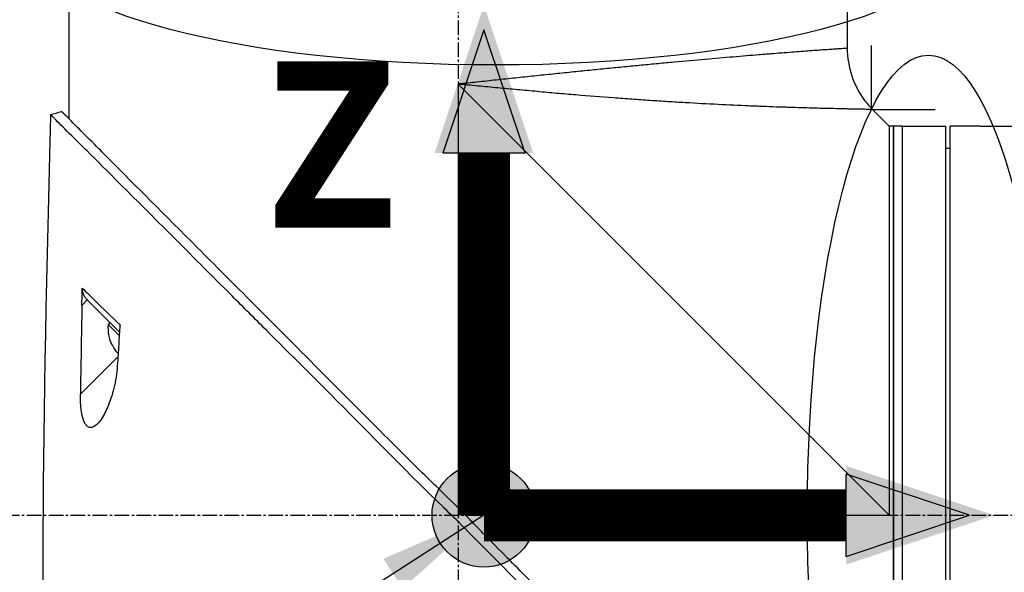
# Model space of a CAD drawing. Header units: millimetres. Extents: x 0 to 4378, y 0 to 2376.
# Tile 161 of 236: x 1476 to 1590, y 1633 to 1697. Entities that reach past the tile are written whole.
import ezdxf

# ---------------------------------------------------------------- set-up
doc = ezdxf.new("R2010")
doc.units = ezdxf.units.MM
doc.header["$LTSCALE"] = 0.2
doc.linetypes.add('CENTER2', pattern=[1.125, 0.75, -0.125, 0.125, -0.125])
for name, color, linetype in [('02_Center Line', 1, 'CENTER2'), ('07_Special Line2', 76, 'Continuous'), ('12_Before Rev.Num.', 5, 'Continuous'), ('13_After Rev.Num.', 6, 'Continuous')]:
    doc.layers.add(name, color=color, linetype=linetype)
doc.layers.add('14_Mark', color=7, linetype='Continuous', true_color=0xe03c31)
doc.styles.add('Rainbow-5.0 Style', font='malgunsl.ttf')
doc.dimstyles.new('Rainbow-5.0 Style', dxfattribs={"dimtxt": 4, "dimasz": 2.5, "dimexe": 1, "dimexo": 1, "dimgap": 1, "dimtad": 1, "dimdsep": 46, "dimtxsty": 'Rainbow-5.0 Style', "dimcen": 0, "dimclrd": 251, "dimclre": 251, "dimclrt": 7, "dimazin": 3, "dimtp": 0.1, "dimtm": 0.1, "dimtfac": 0.61, "dimtmove": 0, "dimatfit": 3, "dimfxl": 1, "dimlwd": -1, "dimlwe": -1, "dimarcsym": 1})

# ---------------------------------------------------------------- blocks, each defined once
blk = doc.blocks.new('A$C44151a85')
for p, q in [((-201.25, 1040.15), (-201.25, 1037.15)), ((-111.25, 1040.15), (-111.25, 1033.84)), ((-201.25, 1036.65), (-201.25, 1025.7)), ((-106.4, 979.85), (-156.25, 1029.7)), ((-156.25, 1029.7), (-156.25, 980.73)), ((-107.9, 1026.35), (-108.32, 1026.77)), ((-107.9, 1026.35), (-107.9, 1026.35)), ((-106.4, 1024.85), (-107.9, 1026.35)), ((-106.4, 1024.85), (-106.4, 1024.85)), ((-105.9, 1024.85), (-106.4, 1024.85)), ((-105.9, 934.85), (-105.9, 1024.85)), ((-105.9, 1024.85), (-105.9, 934.85)), ((-104.9, 1024.85), (-105.9, 1024.85)), ((-104.9, 1024.85), (-104.9, 934.85)), ((-104.9, 1024.85), (-99.9, 1024.85)), ((-104.9, 1024.85), (-104.9, 934.85)), ((-99.9, 1024.85), (-99.9, 934.85)), ((-99.4, 1024.85), (-99.4, 934.85)), ((-96.4, 1024.85), (-99.4, 1024.85)), ((-95.9, 1024.85), (-84.98, 1024.85)), ((-99.4, 1022.24), (-99.9, 1022.25)), ((-199.11, 1004.75), (-199.73, 1004.12)), ((-199.11, 1004.75), (-196.18, 1001.82)), ((-197.68, 1004.14), (-197.68, 1004.14)), ((-197.66, 1004.12), (-197.66, 1004.12)), ((-196.49, 1002.13), (-196.7, 1001.92)), ((-196.7, 1001.92), (-195.41, 1000.63)), ((-196.18, 1001.82), (-195.39, 1001.03)), ((-196.25, 999.54), (-196.24, 999.55)), ((-195.63, 998.62), (-195.54, 998.72)), ((-199.9, 993.84), (-195.57, 998.17)), ((-155.37, 979.85), (-106.4, 979.85))]:
    blk.add_line(p, q)
for radius, start, end in [(4.52, 175.2393, 206.2869), (4.5, 206.2241, 220.3846)]:
    blk.add_arc((-192.2, 1001.54), radius, start, end)
for centre, major_axis, ratio, start_param, end_param in [((2323.9, 932.01), (-101.98, 2690.77), 0.938894, 1.500251, 1.501378), ((-174, 1285.85), (26.02, 366.09), 0.042138, 2.37416, 2.795052), ((-181.51, 1160.08), (-14.62, -235.71), 0.048312, 5.438434, 5.498234)]:
    blk.add_ellipse(centre, major_axis=major_axis, ratio=ratio, start_param=start_param, end_param=end_param)
for points, knots in [([(-201.25, 1037.15), (-201.25, 1037.09), (-201.25, 1037.02), (-201.25, 1036.9), (-201.25, 1036.84), (-201.25, 1036.75), (-201.25, 1036.71), (-201.25, 1036.66), (-201.25, 1036.65), (-201.25, 1036.65)], [0, 0, 0, 0, 0.0188345, 0.0188345, 0.037669, 0.037669, 0.0565035, 0.0565035, 0.075338, 0.075338, 0.075338, 0.075338]), ([(-111.25, 1033.84), (-111.25, 1033.84), (-111.25, 1033.84), (-111.26, 1033.84), (-111.27, 1033.84), (-111.29, 1033.84), (-111.3, 1033.84), (-111.34, 1033.84), (-111.4, 1033.83), (-111.47, 1033.83), (-111.54, 1033.82), (-111.63, 1033.82), (-111.74, 1033.81), (-111.84, 1033.8), (-111.97, 1033.79), (-112.11, 1033.78), (-112.26, 1033.77), (-112.42, 1033.76), (-112.59, 1033.75), (-112.77, 1033.74), (-112.97, 1033.72), (-113.19, 1033.71), (-113.29, 1033.7), (-113.4, 1033.69), (-113.52, 1033.68), (-113.52, 1033.68), (-113.52, 1033.68), (-113.52, 1033.68), (-113.64, 1033.67), (-113.76, 1033.67), (-113.88, 1033.66), (-113.88, 1033.66), (-113.88, 1033.66), (-113.88, 1033.66), (-114.13, 1033.64), (-114.4, 1033.62), (-114.68, 1033.6), (-114.68, 1033.6), (-114.68, 1033.6), (-114.69, 1033.6), (-114.97, 1033.58), (-115.26, 1033.56), (-115.58, 1033.53), (-115.58, 1033.53), (-115.58, 1033.53), (-115.58, 1033.53), (-115.89, 1033.51), (-116.22, 1033.49), (-116.56, 1033.46), (-116.57, 1033.46), (-116.57, 1033.46), (-116.57, 1033.46), (-116.92, 1033.43), (-117.27, 1033.41), (-117.65, 1033.38), (-117.65, 1033.38), (-117.65, 1033.38), (-117.66, 1033.38), (-118.03, 1033.35), (-118.42, 1033.32), (-118.83, 1033.29), (-118.83, 1033.29), (-118.83, 1033.29), (-118.84, 1033.29), (-119.24, 1033.26), (-119.66, 1033.22), (-120.1, 1033.19), (-120.1, 1033.19), (-120.11, 1033.19), (-120.11, 1033.19), (-120.33, 1033.17), (-120.55, 1033.15), (-120.77, 1033.13), (-121, 1033.12), (-121.23, 1033.1), (-121.47, 1033.08), (-121.47, 1033.08), (-121.47, 1033.08), (-121.48, 1033.08), (-121.94, 1033.04), (-122.42, 1033), (-122.91, 1032.96), (-122.92, 1032.96), (-122.92, 1032.96), (-122.93, 1032.96), (-123.42, 1032.92), (-123.92, 1032.88), (-124.43, 1032.83), (-124.44, 1032.83), (-124.44, 1032.83), (-124.45, 1032.83), (-125.48, 1032.75), (-126.56, 1032.65), (-127.69, 1032.55), (-127.69, 1032.55), (-127.7, 1032.55), (-127.7, 1032.55), (-128.83, 1032.45), (-130.01, 1032.35), (-131.23, 1032.24), (-131.24, 1032.24), (-131.24, 1032.23), (-131.25, 1032.23), (-131.86, 1032.18), (-132.48, 1032.12), (-133.11, 1032.06), (-133.11, 1032.06), (-133.12, 1032.06), (-133.12, 1032.06), (-133.75, 1032), (-134.39, 1031.94), (-135.03, 1031.88), (-135.04, 1031.88), (-135.04, 1031.88), (-135.05, 1031.88), (-135.69, 1031.82), (-136.34, 1031.75), (-136.99, 1031.69), (-137, 1031.69), (-137.01, 1031.69), (-137.01, 1031.69), (-137.67, 1031.62), (-138.33, 1031.56), (-139, 1031.49), (-139.01, 1031.49), (-139.01, 1031.49), (-139.02, 1031.49), (-139.69, 1031.43), (-140.36, 1031.36), (-141.05, 1031.29), (-141.05, 1031.29), (-141.06, 1031.29), (-141.06, 1031.29), (-141.74, 1031.22), (-142.44, 1031.15), (-143.13, 1031.08), (-143.14, 1031.08), (-143.14, 1031.08), (-143.15, 1031.08), (-143.84, 1031), (-144.55, 1030.93), (-145.26, 1030.86), (-145.26, 1030.86), (-145.27, 1030.86), (-145.27, 1030.86), (-145.99, 1030.78), (-146.71, 1030.71), (-147.44, 1030.63), (-148.16, 1030.56), (-148.89, 1030.48), (-149.62, 1030.4), (-150.35, 1030.33), (-151.09, 1030.25), (-151.82, 1030.17), (-152.19, 1030.13), (-152.56, 1030.09), (-152.93, 1030.05), (-153.3, 1030.01), (-153.66, 1029.97), (-154.03, 1029.93), (-154.4, 1029.9), (-154.77, 1029.86), (-155.14, 1029.82), (-155.33, 1029.8), (-155.51, 1029.78), (-155.7, 1029.76), (-155.88, 1029.74), (-156.07, 1029.72), (-156.25, 1029.7)], [0.07060728, 0.07060728, 0.07060728, 0.07060728, 0.07170361, 0.07170361, 0.07170361, 0.07280828, 0.07280828, 0.07280828, 0.07501635, 0.07501635, 0.07501635, 0.07721945, 0.07721945, 0.07721945, 0.07943249, 0.07943249, 0.07943249, 0.08163213, 0.08163213, 0.08163213, 0.08384862, 0.08384862, 0.08384862, 0.08494202, 0.08494202, 0.08494202, 0.08495266, 0.08495266, 0.08495266, 0.08604529, 0.08604529, 0.08604529, 0.08605669, 0.08605669, 0.08605669, 0.08825193, 0.08825193, 0.08825193, 0.08826476, 0.08826476, 0.08826476, 0.09045866, 0.09045866, 0.09045866, 0.09047283, 0.09047283, 0.09047283, 0.09266548, 0.09266548, 0.09266548, 0.0926809, 0.0926809, 0.0926809, 0.09487241, 0.09487241, 0.09487241, 0.09488896, 0.09488896, 0.09488896, 0.09707944, 0.09707944, 0.09707944, 0.09709703, 0.09709703, 0.09709703, 0.0992866, 0.0992866, 0.0992866, 0.0993051, 0.0993051, 0.0993051, 0.10038972, 0.10038972, 0.10038972, 0.10149384, 0.10149384, 0.10149384, 0.10151317, 0.10151317, 0.10151317, 0.10370128, 0.10370128, 0.10370128, 0.10372124, 0.10372124, 0.10372124, 0.10590889, 0.10590889, 0.10590889, 0.10592931, 0.10592931, 0.10592931, 0.11032469, 0.11032469, 0.11032469, 0.11034544, 0.11034544, 0.11034544, 0.11474132, 0.11474132, 0.11474132, 0.11476158, 0.11476158, 0.11476158, 0.11694994, 0.11694994, 0.11694994, 0.11696965, 0.11696965, 0.11696965, 0.11915879, 0.11915879, 0.11915879, 0.11917771, 0.11917771, 0.11917771, 0.12136786, 0.12136786, 0.12136786, 0.12138578, 0.12138578, 0.12138578, 0.12357717, 0.12357717, 0.12357717, 0.12359385, 0.12359385, 0.12359385, 0.12578671, 0.12578671, 0.12578671, 0.12580192, 0.12580192, 0.12580192, 0.12799646, 0.12799646, 0.12799646, 0.12800999, 0.12800999, 0.12800999, 0.13020641, 0.13020641, 0.13020641, 0.13021805, 0.13021805, 0.13021805, 0.13242612, 0.13242612, 0.13242612, 0.13463419, 0.13463419, 0.13463419, 0.13684226, 0.13684226, 0.13684226, 0.13794629, 0.13794629, 0.13794629, 0.13905033, 0.13905033, 0.13905033, 0.14015436, 0.14015436, 0.14015436, 0.14070638, 0.14070638, 0.14070638, 0.1412584, 0.1412584, 0.1412584, 0.1412584]), ([(-111.25, 1033.84), (-111.25, 1032.76), (-111.07, 1031.67), (-110.38, 1029.64), (-109.88, 1028.67), (-108.96, 1027.45), (-108.65, 1027.1), (-108.32, 1026.77)], [0, 0, 0, 0, 0.3242583, 0.3242583, 0.6426929, 0.6426929, 0.7824853, 0.7824853, 0.7824853, 0.7824853]), ([(-108.32, 1026.77), (-108.32, 1026.77), (-108.32, 1026.77), (-108.36, 1026.77), (-108.54, 1026.77), (-108.84, 1026.78), (-109.38, 1026.79), (-110.06, 1026.8), (-110.79, 1026.82), (-111.19, 1026.82), (-111.61, 1026.83), (-112.21, 1026.85), (-113.03, 1026.87), (-114.11, 1026.89), (-115.29, 1026.92), (-116.57, 1026.96), (-117.72, 1027), (-118.69, 1027.03), (-119.7, 1027.06), (-121.02, 1027.11), (-123.21, 1027.2), (-126.14, 1027.33), (-129, 1027.49), (-130.98, 1027.6), (-132.33, 1027.69), (-134.05, 1027.8), (-136.14, 1027.94), (-138.97, 1028.15), (-141.87, 1028.38), (-144.84, 1028.63), (-147.1, 1028.84), (-149.37, 1029.05), (-151.66, 1029.26), (-153.57, 1029.44), (-154.91, 1029.57), (-155.68, 1029.64), (-156.06, 1029.68), (-156.25, 1029.7)], [0.07327246, 0.07327246, 0.07327246, 0.07327246, 0.0732784, 0.0755701, 0.07786179, 0.08015349, 0.08244518, 0.08702857, 0.08817442, 0.08932027, 0.09046611, 0.09161196, 0.09390366, 0.09619535, 0.09848705, 0.10077874, 0.10307044, 0.10421629, 0.10536213, 0.10765383, 0.10994553, 0.11452892, 0.11911231, 0.12025815, 0.121404, 0.1236957, 0.12598739, 0.12827909, 0.13286248, 0.13515417, 0.13744587, 0.13973756, 0.14202926, 0.14432096, 0.1454668, 0.14603973, 0.14661265, 0.14661265, 0.14661265, 0.14661265]), ([(-109.74, 932.56), (-109.74, 932.57), (-109.89, 932.68), (-111.54, 934.34), (-112.56, 935.39), (-114.71, 937.54), (-115.7, 938.51), (-117.36, 940.16), (-117.99, 940.8), (-119.29, 942.1), (-119.96, 942.77), (-121.04, 943.85), (-121.41, 944.22), (-124.55, 947.37), (-127.25, 950.02), (-131.42, 954.18), (-134.44, 957.25), (-141.9, 964.75), (-145.54, 968.37), (-152.43, 975.26), (-154.85, 977.75), (-157.73, 980.58), (-159.67, 982.43), (-164.1, 986.87), (-165.95, 988.75), (-172.37, 995.25), (-175.92, 998.76), (-179.74, 1002.58), (-181.07, 1003.91), (-184.83, 1007.67), (-187.2, 1010.04), (-193.84, 1016.68), (-197, 1019.85), (-199.79, 1022.62), (-200.39, 1023.21), (-201.68, 1024.49), (-202.3, 1025.1), (-203.13, 1025.94), (-203.35, 1026.17), (-203.35, 1026.17)], [0.007059, 0.007059, 0.007059, 0.007059, 0.615438, 0.615438, 1.069569, 1.069569, 1.371276, 1.371276, 1.544721, 1.544721, 1.716113, 1.716113, 1.805171, 1.805171, 2.453917, 2.453917, 3.119268, 3.119268, 3.710855, 3.710855, 4.236876, 4.236876, 4.642605, 4.642605, 4.934699, 4.934699, 5.667174, 5.667174, 6.066186, 6.066186, 6.818123, 6.818123, 8.314738, 8.314738, 8.772171, 8.772171, 9.455351, 9.455351, 10.137965, 10.137965, 10.137965, 10.137965]), ([(-156.88, 981.35), (-156.9, 981.37), (-156.99, 981.46), (-157.19, 981.65), (-157.27, 981.72), (-157.5, 981.95), (-157.66, 982.1), (-158.13, 982.56), (-158.44, 982.86), (-159.38, 983.78), (-160, 984.39), (-161.87, 986.23), (-163.11, 987.47), (-166.84, 991.19), (-169.32, 993.69), (-177.55, 1001.96), (-182.43, 1006.84), (-190.16, 1014.58), (-193.62, 1018.04), (-196.85, 1021.29), (-197.32, 1021.77), (-199.31, 1023.77), (-200.51, 1024.96), (-201.53, 1025.99), (-201.74, 1026.2), (-201.96, 1026.41), (-202.01, 1026.47), (-202.06, 1026.51), (-202.07, 1026.53), (-202.08, 1026.54), (-202.08, 1026.54), (-202.09, 1026.54), (-202.09, 1026.54), (-202.09, 1026.54)], [0.0003975, 0.0003975, 0.0003975, 0.0003975, 0.0037334, 0.0037334, 0.0059736, 0.0059736, 0.0104554, 0.0104554, 0.0194241, 0.0194241, 0.0373842, 0.0373842, 0.0734232, 0.0734232, 0.1463793, 0.1463793, 0.3201527, 0.3201527, 0.4871586, 0.4871586, 0.516686, 0.516686, 0.6197489, 0.6197489, 0.6590143, 0.6590143, 0.678683, 0.678683, 0.6884419, 0.6884419, 0.6932923, 0.6932923, 0.6950052, 0.6950052, 0.6950052, 0.6950052]), ([(-202.08, 1026.54), (-202.08, 1026.54), (-202.08, 1026.54), (-202.08, 1026.54), (-202.07, 1026.53), (-202.06, 1026.52), (-202.04, 1026.51), (-201.98, 1026.46), (-201.93, 1026.41), (-201.71, 1026.2), (-201.51, 1026), (-201.25, 1025.73)], [0.0212085, 0.0212085, 0.0212085, 0.0212085, 0.039197, 0.039197, 0.0769304, 0.0769304, 0.152825, 0.152825, 0.3056694, 0.3056694, 0.5941457, 0.5941457, 0.5941457, 0.5941457]), ([(-106.4, 1024.85), (-106.4, 1024.83), (-106.4, 1024.76), (-106.4, 1024.5), (-106.4, 1024.28), (-106.4, 1023.72), (-106.4, 1023.37), (-106.4, 1022.52), (-106.4, 1022.04), (-106.4, 1020.93), (-106.4, 1020.31), (-106.4, 1018.94), (-106.4, 1018.2), (-106.4, 1016.59), (-106.4, 1015.72), (-106.4, 1013.88), (-106.4, 1012.91), (-106.4, 1010.85), (-106.4, 1009.78), (-106.4, 1007.66), (-106.4, 1006.62), (-106.4, 1003.69), (-106.4, 1001.72), (-106.4, 998.91), (-106.4, 998.14), (-106.4, 995.97), (-106.4, 994.57), (-106.4, 991), (-106.4, 988.81), (-106.4, 984.38), (-106.4, 982.15), (-106.4, 979.89), (-106.4, 979.87), (-106.4, 979.85)], [7.115104, 7.115104, 7.115104, 7.115104, 7.503081, 7.503081, 7.941245, 7.941245, 8.379363, 8.379363, 8.81754, 8.81754, 9.255686, 9.255686, 9.693876, 9.693876, 10.132032, 10.132032, 10.570233, 10.570233, 11.008387, 11.008387, 11.398553, 11.398553, 12.081509, 12.081509, 12.337551, 12.337551, 12.785597, 12.785597, 13.457918, 13.457918, 14.130202, 14.130202, 14.135687, 14.135687, 14.135687, 14.135687]), ([(-95.9, 1024.85), (-95.9, 1024.85), (-95.9, 1024.85), (-95.9, 1024.85), (-95.9, 1024.85), (-95.91, 1024.85), (-95.92, 1024.85), (-95.94, 1024.85), (-95.96, 1024.85), (-96.03, 1024.85), (-96.08, 1024.85), (-96.19, 1024.85), (-96.25, 1024.85), (-96.33, 1024.85), (-96.35, 1024.85), (-96.37, 1024.85), (-96.38, 1024.85), (-96.4, 1024.85), (-96.4, 1024.85), (-96.4, 1024.85)], [0.075338, 0.075338, 0.075338, 0.075338, 0.07835287, 0.07835287, 0.08277181, 0.08277181, 0.09154294, 0.09154294, 0.10656287, 0.10656287, 0.12559133, 0.12559133, 0.14537615, 0.14537615, 0.15038004, 0.15038004, 0.15351327, 0.15351327, 0.15403471, 0.15403471, 0.15403471, 0.15403471]), ([(-199.73, 1004.12), (-199.73, 1004.45), (-199.72, 1004.79), (-199.71, 1005.43), (-199.71, 1005.8), (-199.7, 1006.11)], [-0.1913085, -0.1913085, -0.1913085, -0.1913085, -0.0940503, -0.0940503, 0, 0, 0, 0]), ([(-199.7, 1006.11), (-199.24, 1005.66), (-198.74, 1005.17), (-198.21, 1004.66), (-197.32, 1003.79), (-196.35, 1002.85), (-195.32, 1001.86)], [0, 0, 0, 0, 0.371058, 0.371058, 0.371058, 1, 1, 1, 1]), ([(-199.7, 1006.11), (-199.7, 1005.99), (-199.69, 1005.87), (-199.64, 1005.62), (-199.6, 1005.49), (-199.49, 1005.25), (-199.42, 1005.14), (-199.28, 1004.93), (-199.2, 1004.84), (-199.11, 1004.75)], [0, 0, 0, 0, 0.0370329, 0.0370329, 0.076468, 0.076468, 0.1152358, 0.1152358, 0.1527656, 0.1527656, 0.1527656, 0.1527656]), ([(-195.33, 1001.84), (-195.35, 1001.49), (-195.38, 1001.08), (-195.43, 1000.37), (-195.46, 999.98), (-195.48, 999.61)], [-0.2166132, -0.2166132, -0.2166132, -0.2166132, -0.1116759, -0.1116759, 0, 0, 0, 0]), ([(-195.48, 999.61), (-195.51, 999.2), (-195.53, 998.79), (-195.58, 997.97), (-195.61, 997.56), (-195.64, 997.15)], [0.000001, 0.000001, 0.000001, 0.000001, 0.1240778, 0.1240778, 0.2481545, 0.2481545, 0.2481545, 0.2481545]), ([(-195.64, 997.15), (-195.69, 996.26), (-195.84, 995.37), (-196.23, 993.76), (-196.49, 992.99), (-197.02, 991.74), (-197.31, 991.19), (-197.88, 990.42), (-198.13, 990.18), (-198.52, 989.99), (-198.67, 989.96), (-198.91, 990.01), (-199, 990.05), (-199.17, 990.19), (-199.24, 990.27), (-199.4, 990.5), (-199.47, 990.66), (-199.66, 991.17), (-199.74, 991.56), (-199.88, 992.52), (-199.91, 993.15), (-199.9, 993.84)], [-1.596737, -1.596737, -1.596737, -1.596737, -1.33399, -1.33399, -1.081083, -1.081083, -0.864266, -0.864266, -0.684891, -0.684891, -0.576042, -0.576042, -0.504751, -0.504751, -0.44002, -0.44002, -0.35801, -0.35801, -0.205711, -0.205711, -0.000001, -0.000001, -0.000001, -0.000001]), ([(-154.76, 979.22), (-154.94, 979.41), (-155.13, 979.61), (-155.42, 979.9), (-155.52, 980), (-155.69, 980.17), (-155.75, 980.24), (-155.88, 980.36), (-155.94, 980.43), (-156.08, 980.56), (-156.16, 980.64), (-156.33, 980.81), (-156.42, 980.9), (-156.63, 981.11), (-156.76, 981.23), (-156.88, 981.35)], [0.0002958, 0.0002958, 0.0002958, 0.0002958, 0.0803707, 0.0803707, 0.1241416, 0.1241416, 0.1519625, 0.1519625, 0.1775479, 0.1775479, 0.210957, 0.210957, 0.2493552, 0.2493552, 0.3001905, 0.3001905, 0.3001905, 0.3001905]), ([(-109.56, 934.01), (-109.56, 934.02), (-109.57, 934.03), (-109.73, 934.19), (-110.25, 934.71), (-111.45, 935.9), (-111.83, 936.28), (-112.74, 937.19), (-113.27, 937.72), (-114.61, 939.05), (-115.46, 939.9), (-118.99, 943.41), (-122.14, 946.57), (-126.15, 950.56), (-126.75, 951.17), (-129.18, 953.59), (-131.07, 955.47), (-134.46, 958.85), (-135.94, 960.34), (-139.92, 964.3), (-142.46, 966.81), (-146.05, 970.41), (-147.12, 971.47), (-148.96, 973.32), (-149.74, 974.11), (-151.47, 975.86), (-152.42, 976.82), (-153.83, 978.27), (-154.29, 978.74), (-154.76, 979.22)], [-8.584088, -8.584088, -8.584088, -8.584088, -8.41957, -8.41957, -7.405825, -7.405825, -7.009362, -7.009362, -6.570806, -6.570806, -5.993954, -5.993954, -4.313633, -4.313633, -4.020302, -4.020302, -3.14591, -3.14591, -2.482877, -2.482877, -1.393563, -1.393563, -0.939479, -0.939479, -0.605419, -0.605419, -0.199748, -0.199748, -0.000287, -0.000287, -0.000287, -0.000287])]:
    blk.add_open_spline(points, degree=3, knots=knots)
for points in [[(-203.35, 1026.17), (-202.93, 1026.29), (-202.51, 1026.42), (-202.09, 1026.54)], [(-203.35, 1026.17), (-203.35, 1026.17), (-203.35, 1026.17), (-203.35, 1026.17)], [(-195.32, 1001.86), (-195.32, 1001.85), (-195.32, 1001.84), (-195.33, 1001.84)]]:
    blk.add_open_spline(points, degree=3)
at = {"layer": '02_Center Line', "ltscale": 11.288275}
for p, q in [((-156.25, 1156.44), (-156.25, 911.45)), ((-213.73, 979.85), (48.74, 979.85))]:
    blk.add_line(p, q, dxfattribs=at)
blk = doc.blocks.new('*D154')
at = {"color": 251, "linetype": 'ByBlock', "transparency": 16777216}
for p, q in [((1589.36, 1756.68), (1842.2, 1756.68)), ((1838.2, 1649.53), (1838.2, 1746.68)), ((1706.51, 1639.53), (1842.2, 1639.53))]:
    blk.add_line(p, q, dxfattribs=at)
at = {"color": 251, "transparency": 16777216}
for points in [[(1836.53, 1746.68), (1839.86, 1746.68), (1838.2, 1756.68)], [(1836.53, 1649.53), (1839.86, 1649.53), (1838.2, 1639.53)]]:
    blk.add_solid(points, dxfattribs=at)
at = {"layer": 'Defpoints', "color": 0, "transparency": 16777216}
for p in [(1585.36, 1756.68), (1838.2, 1756.68), (1702.51, 1639.53)]:
    blk.add_point(p, dxfattribs=at)
at = {"color": 7, "transparency": 16777216, "insert": (1825.88, 1698.11), "char_height": 16, "attachment_point": 5, "rotation": 90, "style": 'Rainbow-5.0 Style'}
blk.add_mtext('117.15', dxfattribs=at)
blk = doc.blocks.new('*D155')
at = {"color": 251, "linetype": 'ByBlock', "transparency": 16777216}
for p, q in [((1589.36, 1756.68), (1894.22, 1756.68)), ((1890.22, 1746.68), (1890.22, 866.68)), ((1765.23, 856.68), (1894.22, 856.68))]:
    blk.add_line(p, q, dxfattribs=at)
at = {"color": 251, "transparency": 16777216}
for points in [[(1888.55, 1746.68), (1891.88, 1746.68), (1890.22, 1756.68)], [(1888.55, 866.68), (1891.88, 866.68), (1890.22, 856.68)]]:
    blk.add_solid(points, dxfattribs=at)
at = {"layer": 'Defpoints', "color": 0, "transparency": 16777216}
for p in [(1585.36, 1756.68), (1761.23, 856.68), (1890.22, 856.68)]:
    blk.add_point(p, dxfattribs=at)
at = {"color": 7, "transparency": 16777216, "insert": (1877.94, 1306.68), "char_height": 16, "attachment_point": 5, "rotation": 90, "style": 'Rainbow-5.0 Style'}
blk.add_mtext('900', dxfattribs=at)
blk = doc.blocks.new('*D156')
at = {"color": 251, "linetype": 'ByBlock', "transparency": 16777216}
for p, q in [((1526.37, 1808.65), (1526.37, 1872.74)), ((1643.52, 1691.5), (1643.52, 1872.74)), ((1536.37, 1868.74), (1633.52, 1868.74))]:
    blk.add_line(p, q, dxfattribs=at)
at = {"color": 251, "transparency": 16777216}
for points in [[(1536.37, 1870.4), (1536.37, 1867.07), (1526.37, 1868.74)], [(1633.52, 1870.4), (1633.52, 1867.07), (1643.52, 1868.74)]]:
    blk.add_solid(points, dxfattribs=at)
at = {"layer": 'Defpoints', "color": 0, "transparency": 16777216}
for p in [(1643.52, 1868.74), (1526.37, 1804.65), (1643.52, 1687.5)]:
    blk.add_point(p, dxfattribs=at)
at = {"color": 7, "transparency": 16777216, "insert": (1584.94, 1881.05), "char_height": 16, "attachment_point": 5, "style": 'Rainbow-5.0 Style'}
blk.add_mtext('117.15', dxfattribs=at)
blk = doc.blocks.new('A$C19ebd0c3_1234')
for q in [(46.93, -0.78), (54.3, 6.59)]:
    blk.add_line((46.93, 6.59), q)
blk.add_ellipse((0, 0), major_axis=(53.19, 0), ratio=0.263273)
blk = doc.blocks.new('A$C3a293ff3')
at = {"layer": '07_Special Line2'}
blk.add_hatch(color=256, dxfattribs=at).paths.add_polyline_path([(49.156, 0), (34.9, 4.752), (34.9, -4.752)])
at = {"layer": '12_Before Rev.Num.'}
blk.add_hatch(color=256, dxfattribs=at).paths.add_polyline_path([(0, 49.156), (-4.752, 34.9), (4.752, 34.9)])
at = {"layer": '14_Mark'}
h = blk.add_hatch(color=256, dxfattribs=at)
h.dxf.hatch_style = 1
h.paths.add_polyline_path([(5, 0, 1), (-5, 0, 1)])
at = {"layer": '07_Special Line2'}
for p, q in [((34.9, -3.96), (34.9, 3.96)), ((46.78, 0), (34.9, 3.96)), ((34.9, -3.96), (46.78, 0))]:
    blk.add_line(p, q, dxfattribs=at)
at = {"layer": '07_Special Line2', "const_width": 5}
blk.add_lwpolyline([(34.9, 0), (0, 0)], dxfattribs=at)
at = {"layer": '12_Before Rev.Num.'}
for p, q in [((0, 46.78), (-3.96, 34.9)), ((3.96, 34.9), (0, 46.78)), ((3.96, 34.9), (-3.96, 34.9))]:
    blk.add_line(p, q, dxfattribs=at)
at = {"layer": '12_Before Rev.Num.', "const_width": 5}
blk.add_lwpolyline([(0, 34.9), (0, 0)], dxfattribs=at)
at = {"layer": '14_Mark'}
blk.add_circle((0, 0), 5, dxfattribs=at)
at = {"layer": '07_Special Line2', "insert": (34.529, -17.308), "char_height": 16, "attachment_point": 4, "style": 'Rainbow-5.0 Style'}
blk.add_mtext('{\\fMalgun Gothic Semilight|b1|i0|c129|p50;Y}', dxfattribs=at)
at = {"layer": '12_Before Rev.Num.', "insert": (-20.587, 35.725), "char_height": 16, "attachment_point": 4, "style": 'Rainbow-5.0 Style'}
blk.add_mtext('{\\fMalgun Gothic Semilight|b1|i0|c129|p50;Z}', dxfattribs=at)
at = {"layer": '14_Mark', "insert": (-17.839, -15.459), "char_height": 16, "attachment_point": 4, "style": 'Rainbow-5.0 Style'}
blk.add_mtext('{\\fMalgun Gothic Semilight|b1|i0|c129|p50;4}', dxfattribs=at)

msp = doc.modelspace()

# ---------------------------------------------------------------- block references
msp.add_blockref('A$C44151a85', (1682.619, 659.684))
at = {"xscale": 1.2, "yscale": 1.2, "zscale": 1.2}
msp.add_blockref('A$C3a293ff3', (1529.369, 1639.534), dxfattribs=at)
at = {"layer": '13_After Rev.Num.'}
msp.add_blockref('A$C19ebd0c3_1234', (1530.699, 1705.6), dxfattribs=at)
at = {"layer": '13_After Rev.Num.', "rotation": 90}
msp.add_blockref('A$C19ebd0c3_1234', (1580.753, 1639.534), dxfattribs=at)

# ---------------------------------------------------------------- dimensions: what is measured, and where the dimension line sits
dim = msp.add_linear_dim(base=(1643.519, 1868.737), p1=(1526.369, 1804.652), p2=(1643.519, 1687.502), dimstyle='Rainbow-5.0 Style', override={"dimscale": 4, "dimtol": 0, "dimlim": 0, "dimtp": 0.1, "dimtm": 0.1, "dimtfac": 0.61, "dimtdec": 2, "dimtolj": 0, "dimtzin": 8})
dim.commit()
dim.dimension.update_dxf_attribs({"geometry": '*D156', "text_midpoint": (1584.944, 1881.053)})
for base, p1, p2, picture, middle in [((1838.197, 1756.684), (1702.51, 1639.534), (1585.36, 1756.684), '*D154', (1825.882, 1698.109)), ((1890.215, 856.684), (1585.36, 1756.684), (1761.234, 856.684), '*D155', (1877.938, 1306.684))]:
    dim = msp.add_linear_dim(base=base, p1=p1, p2=p2, angle=90, dimstyle='Rainbow-5.0 Style', override={"dimscale": 4, "dimtol": 0, "dimlim": 0, "dimtp": 0.1, "dimtm": 0.1, "dimtfac": 0.61, "dimtdec": 2, "dimtolj": 0, "dimtzin": 8})
    dim.commit()
    dim.dimension.update_dxf_attribs({"geometry": picture, "text_midpoint": middle})

# ---------------------------------------------------------------- leaders
at = {"annotation_type": 0, "has_hookline": 1, "hookline_direction": 1, "text_width": 122.213}
msp.add_leader([(1529.369, 1639.534), (1341.764, 1518.928), (1329.264, 1518.928)], dimstyle='Rainbow-5.0 Style', override={"dimscale": 5, "dimgap": 1, "dimtad": 1}, dxfattribs=at)

doc.saveas('drawing.dxf')
